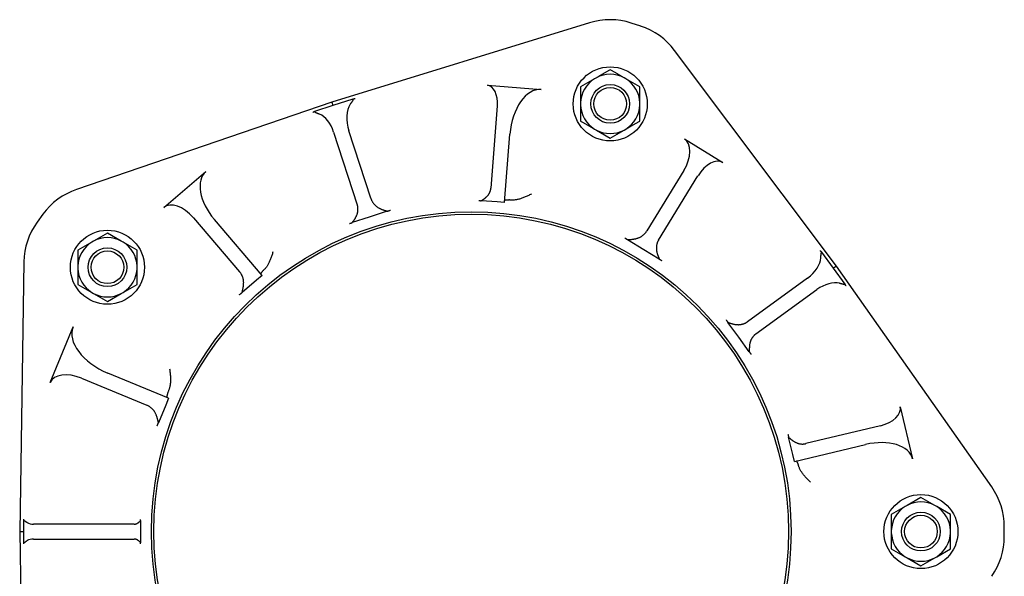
# Model space of a CAD drawing. Header units: millimetres. Extents: x 716 to 5005, y 168 to 1403.
# Tile 6 of 9: x 1271 to 1670, y 668 to 894. Entities that reach past the tile are written whole.
import ezdxf

# ---------------------------------------------------------------- set-up
doc = ezdxf.new("R2010")
doc.units = ezdxf.units.MM
doc.layers.add('DETAIL', color=2, linetype='Continuous')

msp = doc.modelspace()

# ---------------------------------------------------------------- linework, layer by layer
at = {"layer": 'DETAIL'}
for p, q in [((1501.58, 892.43), (1397.17, 860.29)), ((1522.28, 891.06), (1518.47, 892.29)), ((1601.6, 793.87), (1536.02, 881.24)), ((1503.57, 869.74), (1497.95, 866.49)), ((1504.33, 870.18), (1503.57, 869.74)), ((1516.32, 869.74), (1515.56, 870.18)), ((1521.94, 866.49), (1516.32, 869.74)), ((1460.19, 867.1), (1482, 865.39)), ((1497.95, 866.49), (1497.95, 860.01)), ((1521.94, 860.01), (1521.94, 866.49)), ((1405.72, 861.51), (1397.63, 858.89)), ((1397.17, 860.29), (1293.81, 824.92)), ((1397.63, 858.89), (1390.25, 856.49)), ((1397.17, 860.29), (1397.63, 858.89)), ((1464.23, 858.82), (1461.6, 825.4)), ((1497.95, 860.01), (1497.95, 859.13)), ((1497.95, 859.13), (1497.95, 852.64)), ((1521.94, 859.13), (1521.94, 860.01)), ((1521.94, 852.64), (1521.94, 859.13)), ((1503.57, 849.4), (1504.33, 848.96)), ((1515.56, 848.96), (1516.32, 849.4)), ((1397.95, 848.17), (1407.51, 818.75)), ((1412.96, 821.4), (1404.11, 848.63)), ((1467.17, 819.62), (1469.35, 847.31)), ((1504.33, 848.96), (1509.94, 845.72)), ((1509.94, 845.72), (1515.56, 848.96)), ((1539.97, 845.4), (1555.57, 835.84)), ((1329.15, 817.63), (1346.22, 832.21)), ((1539.75, 832.59), (1524.77, 808.16)), ((1529.53, 804.43), (1545.49, 830.49)), ((1464.18, 819.85), (1457.71, 820.36)), ((1467.17, 819.62), (1464.18, 819.85)), ((1280.22, 814.88), (1277.87, 811.65)), ((1341.17, 813.5), (1359.87, 791.6)), ((1412.3, 813.71), (1405.48, 811.49)), ((1419.69, 816.11), (1412.3, 813.71)), ((1369.01, 790.14), (1349.65, 812.81)), ((1306.36, 807.27), (1300.74, 804.03)), ((1311.98, 804.03), (1306.36, 807.27)), ((1299.98, 803.59), (1294.37, 800.35)), ((1300.74, 804.03), (1299.98, 803.59)), ((1312.74, 803.59), (1311.98, 804.03)), ((1318.35, 800.35), (1312.74, 803.59)), ((1523.62, 800.54), (1517.01, 804.59)), ((1294.37, 800.35), (1294.37, 793.86)), ((1318.35, 793.86), (1318.35, 800.35)), ((1529.82, 796.74), (1523.62, 800.54)), ((1600.41, 793), (1595.67, 799.52)), ((1272.53, 795.62), (1270.82, 686.39)), ((1294.37, 793.86), (1294.37, 792.98)), ((1318.35, 792.98), (1318.35, 793.86)), ((1601.6, 793.87), (1600.41, 793)), ((1664.43, 704.49), (1601.6, 793.87)), ((1294.37, 792.98), (1294.37, 786.5)), ((1318.35, 786.5), (1318.35, 792.98)), ((1369.01, 790.14), (1366.73, 788.19)), ((1605.04, 786.62), (1600.41, 793)), ((1294.37, 786.5), (1299.98, 783.25)), ((1312.74, 783.25), (1318.35, 786.5)), ((1366.73, 788.19), (1360.86, 783.17)), ((1589.83, 789.02), (1565.57, 771.39)), ((1299.98, 783.25), (1300.74, 782.81)), ((1300.74, 782.81), (1306.36, 779.57)), ((1306.36, 779.57), (1311.98, 782.81)), ((1311.98, 782.81), (1312.74, 783.25)), ((1568.93, 766.42), (1593.65, 784.38)), ((1561.98, 765.08), (1557.62, 771.08)), ((1283.12, 746.73), (1292.46, 769.29)), ((1566.25, 759.2), (1561.98, 765.08)), ((1331.14, 740.39), (1306.57, 750.57)), ((1295.84, 748.52), (1322.26, 737.57)), ((1329.99, 737.62), (1327.02, 730.44)), ((1331.14, 740.39), (1329.99, 737.62)), ((1627.35, 736.91), (1632.41, 715.83)), ((1619.44, 729.27), (1589.18, 722.01)), ((1583.85, 717.64), (1582.18, 724.57)), ((1584.55, 714.73), (1613.38, 721.65)), ((1584.55, 714.73), (1583.85, 717.64)), ((1635.76, 700.24), (1630.15, 697)), ((1641.38, 697), (1635.76, 700.24)), ((1629.39, 696.56), (1623.77, 693.32)), ((1630.15, 697), (1629.39, 696.56)), ((1642.14, 696.56), (1641.38, 697)), ((1647.76, 693.32), (1642.14, 696.56)), ((1272.3, 690.99), (1272.3, 686.39)), ((1319.8, 690.88), (1319.8, 686.39)), ((1623.77, 693.32), (1623.77, 686.83)), ((1647.76, 686.83), (1647.76, 693.32)), ((1270.82, 686.39), (1272.3, 686.39)), ((1270.82, 686.39), (1272.53, 577.16)), ((1272.3, 686.39), (1272.3, 681.79)), ((1317.13, 689.39), (1276.4, 689.39)), ((1317.13, 689.39), (1317.13, 689.39)), ((1319.8, 686.39), (1319.8, 681.9)), ((1623.77, 686.83), (1623.77, 685.95)), ((1623.77, 685.95), (1623.77, 679.47)), ((1647.76, 685.95), (1647.76, 686.83)), ((1647.76, 679.47), (1647.76, 685.95)), ((1669.52, 684.39), (1669.52, 688.39)), ((1276.4, 683.39), (1317.13, 683.39)), ((1317.13, 683.39), (1317.13, 683.39)), ((1623.77, 679.47), (1629.39, 676.22)), ((1642.14, 676.22), (1647.76, 679.47)), ((1629.39, 676.22), (1630.15, 675.78)), ((1630.15, 675.78), (1635.76, 672.54)), ((1635.76, 672.54), (1641.38, 675.78)), ((1641.38, 675.78), (1642.14, 676.22))]:
    msp.add_line(p, q, dxfattribs=at)
at = {"layer": 'DETAIL', "flags": 128}
for points in [[(1509.94, 873.42), (1509.68, 873.27), (1509.43, 873.12), (1509.18, 872.98), (1508.93, 872.83), (1508.69, 872.69), (1508.44, 872.55), (1508.2, 872.41), (1507.97, 872.28), (1507.73, 872.14), (1507.5, 872.01), (1507.26, 871.87), (1507.03, 871.74), (1506.8, 871.61), (1506.57, 871.47), (1506.35, 871.34), (1506.12, 871.21), (1505.89, 871.08), (1505.67, 870.95), (1505.45, 870.82), (1505.22, 870.69), (1505, 870.56), (1504.77, 870.43), (1504.55, 870.3), (1504.33, 870.18)], [(1515.56, 870.18), (1515.34, 870.3), (1515.11, 870.43), (1514.89, 870.56), (1514.66, 870.69), (1514.44, 870.82), (1514.21, 870.95), (1513.99, 871.08), (1513.76, 871.21), (1513.54, 871.34), (1513.31, 871.47), (1513.08, 871.61), (1512.85, 871.74), (1512.62, 871.87), (1512.39, 872.01), (1512.16, 872.14), (1511.92, 872.28), (1511.68, 872.41), (1511.44, 872.55), (1511.2, 872.69), (1510.95, 872.83), (1510.7, 872.98), (1510.45, 873.12), (1510.2, 873.27), (1509.94, 873.42)], [(1405.72, 861.51), (1405.75, 861.47), (1405.77, 861.42), (1405.78, 861.36), (1405.78, 861.31), (1405.78, 861.25), (1405.77, 861.19), (1405.76, 861.12), (1405.73, 861.06), (1405.7, 860.99), (1405.67, 860.92), (1405.63, 860.84), (1405.58, 860.76), (1405.53, 860.67), (1405.47, 860.58), (1405.4, 860.48), (1405.34, 860.38), (1405.26, 860.27), (1405.19, 860.16), (1405.1, 860.05), (1405.02, 859.93), (1404.93, 859.81), (1404.84, 859.68), (1404.75, 859.55), (1404.66, 859.41)], [(1406.67, 861.67), (1406.63, 861.66), (1406.59, 861.65), (1406.55, 861.63), (1406.51, 861.62), (1406.47, 861.61), (1406.43, 861.61), (1406.39, 861.6), (1406.36, 861.59), (1406.32, 861.58), (1406.28, 861.57), (1406.24, 861.57), (1406.2, 861.56), (1406.16, 861.55), (1406.12, 861.55), (1406.08, 861.54), (1406.04, 861.54), (1406, 861.53), (1405.96, 861.53), (1405.92, 861.53), (1405.88, 861.52), (1405.84, 861.52), (1405.8, 861.52), (1405.76, 861.52), (1405.72, 861.51)], [(1390.25, 856.49), (1390.21, 856.47), (1390.18, 856.44), (1390.15, 856.42), (1390.11, 856.4), (1390.08, 856.38), (1390.05, 856.36), (1390.02, 856.34), (1389.98, 856.32), (1389.95, 856.31), (1389.92, 856.29), (1389.89, 856.27), (1389.86, 856.26), (1389.82, 856.24), (1389.79, 856.22), (1389.76, 856.21), (1389.73, 856.2), (1389.7, 856.18), (1389.67, 856.17), (1389.64, 856.16), (1389.61, 856.14), (1389.57, 856.13), (1389.54, 856.12), (1389.51, 856.11), (1389.48, 856.1)], [(1392.25, 855.39), (1392.1, 855.45), (1391.96, 855.5), (1391.82, 855.56), (1391.69, 855.61), (1391.56, 855.65), (1391.43, 855.7), (1391.31, 855.75), (1391.2, 855.79), (1391.09, 855.83), (1390.98, 855.88), (1390.89, 855.92), (1390.79, 855.96), (1390.71, 856), (1390.63, 856.04), (1390.56, 856.08), (1390.5, 856.12), (1390.44, 856.16), (1390.39, 856.2), (1390.35, 856.24), (1390.32, 856.29), (1390.29, 856.33), (1390.27, 856.38), (1390.25, 856.43), (1390.25, 856.49)], [(1497.95, 852.64), (1498.21, 852.49), (1498.46, 852.35), (1498.71, 852.2), (1498.96, 852.06), (1499.2, 851.92), (1499.45, 851.78), (1499.69, 851.64), (1499.92, 851.5), (1500.16, 851.37), (1500.39, 851.23), (1500.63, 851.1), (1500.86, 850.96), (1501.09, 850.83), (1501.32, 850.7), (1501.54, 850.57), (1501.77, 850.44), (1502, 850.31), (1502.22, 850.18), (1502.44, 850.05), (1502.67, 849.92), (1502.89, 849.79), (1503.12, 849.66), (1503.34, 849.53), (1503.57, 849.4)], [(1516.32, 849.4), (1516.54, 849.53), (1516.77, 849.66), (1516.99, 849.79), (1517.22, 849.92), (1517.44, 850.05), (1517.66, 850.18), (1517.89, 850.31), (1518.11, 850.44), (1518.34, 850.57), (1518.57, 850.7), (1518.8, 850.83), (1519.03, 850.96), (1519.26, 851.1), (1519.49, 851.23), (1519.72, 851.37), (1519.96, 851.5), (1520.2, 851.64), (1520.44, 851.78), (1520.68, 851.92), (1520.93, 852.06), (1521.17, 852.2), (1521.43, 852.35), (1521.68, 852.49), (1521.94, 852.64)], [(1460.63, 822.8), (1460.7, 822.9), (1460.77, 822.99), (1460.83, 823.09), (1460.9, 823.19), (1460.96, 823.3), (1461.01, 823.4), (1461.07, 823.5), (1461.12, 823.61), (1461.17, 823.72), (1461.22, 823.82), (1461.26, 823.93), (1461.31, 824.04), (1461.34, 824.15), (1461.38, 824.26), (1461.42, 824.37), (1461.45, 824.48), (1461.48, 824.6), (1461.5, 824.71), (1461.53, 824.82), (1461.55, 824.94), (1461.56, 825.05), (1461.58, 825.17), (1461.59, 825.28), (1461.6, 825.4)], [(1412.96, 821.4), (1413.02, 821.21), (1413.09, 821.03), (1413.17, 820.84), (1413.25, 820.66), (1413.33, 820.48), (1413.42, 820.3), (1413.52, 820.13), (1413.62, 819.96), (1413.72, 819.79), (1413.83, 819.62), (1413.95, 819.46), (1414.07, 819.3), (1414.2, 819.14), (1414.33, 818.98), (1414.46, 818.83), (1414.6, 818.69), (1414.74, 818.54), (1414.89, 818.4), (1415.05, 818.27), (1415.21, 818.14), (1415.37, 818.01), (1415.53, 817.89), (1415.71, 817.77), (1415.88, 817.66)], [(1457.71, 820.36), (1457.81, 820.42), (1457.91, 820.49), (1458.02, 820.56), (1458.13, 820.63), (1458.24, 820.71), (1458.36, 820.78), (1458.48, 820.86), (1458.6, 820.95), (1458.73, 821.04), (1458.86, 821.13), (1458.99, 821.22), (1459.12, 821.32), (1459.25, 821.42), (1459.38, 821.52), (1459.51, 821.63), (1459.64, 821.75), (1459.77, 821.86), (1459.9, 821.98), (1460.03, 822.11), (1460.15, 822.24), (1460.28, 822.37), (1460.4, 822.51), (1460.51, 822.65), (1460.63, 822.8)], [(1478.01, 823.07), (1477.66, 822.88), (1477.31, 822.7), (1476.95, 822.53), (1476.6, 822.36), (1476.25, 822.2), (1475.91, 822.04), (1475.56, 821.89), (1475.22, 821.75), (1474.88, 821.61), (1474.54, 821.49), (1474.21, 821.37), (1473.88, 821.26), (1473.56, 821.15), (1473.23, 821.06), (1472.92, 820.97), (1472.6, 820.89), (1472.3, 820.82), (1471.99, 820.76), (1471.69, 820.71), (1471.4, 820.67), (1471.11, 820.64), (1470.83, 820.63), (1470.56, 820.62), (1470.29, 820.63)], [(1407.48, 814.94), (1407.54, 815.09), (1407.58, 815.25), (1407.63, 815.41), (1407.66, 815.57), (1407.7, 815.73), (1407.73, 815.9), (1407.75, 816.06), (1407.77, 816.22), (1407.79, 816.38), (1407.8, 816.54), (1407.81, 816.7), (1407.81, 816.86), (1407.81, 817.03), (1407.8, 817.19), (1407.79, 817.35), (1407.78, 817.51), (1407.76, 817.66), (1407.74, 817.82), (1407.71, 817.98), (1407.68, 818.14), (1407.64, 818.29), (1407.6, 818.45), (1407.56, 818.6), (1407.51, 818.75)], [(1415.88, 817.66), (1416.07, 817.55), (1416.26, 817.44), (1416.45, 817.34), (1416.62, 817.25), (1416.8, 817.16), (1416.97, 817.08), (1417.15, 817.01), (1417.32, 816.93), (1417.49, 816.86), (1417.66, 816.79), (1417.83, 816.73), (1417.99, 816.67), (1418.16, 816.61), (1418.32, 816.56), (1418.47, 816.51), (1418.63, 816.45), (1418.78, 816.41), (1418.92, 816.36), (1419.06, 816.32), (1419.2, 816.27), (1419.33, 816.23), (1419.46, 816.19), (1419.58, 816.15), (1419.69, 816.11)], [(1456.73, 820.45), (1456.76, 820.44), (1456.79, 820.44), (1456.82, 820.44), (1456.85, 820.44), (1456.89, 820.43), (1456.92, 820.43), (1456.96, 820.43), (1456.99, 820.42), (1457.03, 820.42), (1457.07, 820.42), (1457.11, 820.41), (1457.15, 820.41), (1457.19, 820.41), (1457.23, 820.4), (1457.28, 820.4), (1457.32, 820.4), (1457.37, 820.39), (1457.41, 820.39), (1457.46, 820.38), (1457.51, 820.38), (1457.56, 820.37), (1457.61, 820.37), (1457.66, 820.36), (1457.71, 820.36)], [(1470.29, 820.63), (1470.04, 820.64), (1469.8, 820.64), (1469.57, 820.65), (1469.35, 820.65), (1469.14, 820.66), (1468.94, 820.66), (1468.75, 820.65), (1468.58, 820.65), (1468.42, 820.64), (1468.26, 820.64), (1468.12, 820.63), (1467.99, 820.62), (1467.87, 820.61), (1467.76, 820.59), (1467.66, 820.58), (1467.57, 820.56), (1467.49, 820.55), (1467.42, 820.53), (1467.37, 820.51), (1467.32, 820.49), (1467.28, 820.47), (1467.25, 820.44), (1467.24, 820.42), (1467.23, 820.4)], [(1405.48, 811.49), (1405.55, 811.59), (1405.62, 811.69), (1405.7, 811.8), (1405.77, 811.91), (1405.85, 812.02), (1405.94, 812.13), (1406.02, 812.25), (1406.11, 812.38), (1406.2, 812.51), (1406.29, 812.64), (1406.38, 812.77), (1406.47, 812.91), (1406.56, 813.06), (1406.65, 813.2), (1406.74, 813.35), (1406.83, 813.51), (1406.91, 813.66), (1407, 813.83), (1407.09, 814), (1407.17, 814.17), (1407.25, 814.35), (1407.33, 814.54), (1407.41, 814.74), (1407.48, 814.94)], [(1419.69, 816.11), (1419.76, 816.13), (1419.82, 816.16), (1419.89, 816.18), (1419.95, 816.2), (1420.02, 816.22), (1420.08, 816.25), (1420.15, 816.27), (1420.21, 816.29), (1420.27, 816.31), (1420.32, 816.33), (1420.38, 816.35), (1420.43, 816.36), (1420.49, 816.38), (1420.54, 816.4), (1420.59, 816.42), (1420.64, 816.43), (1420.69, 816.45), (1420.74, 816.47), (1420.78, 816.48), (1420.83, 816.5), (1420.87, 816.51), (1420.91, 816.53), (1420.96, 816.54), (1420.99, 816.55)], [(1404.34, 811.14), (1404.38, 811.15), (1404.42, 811.16), (1404.46, 811.17), (1404.5, 811.19), (1404.54, 811.2), (1404.58, 811.21), (1404.62, 811.23), (1404.66, 811.24), (1404.71, 811.25), (1404.75, 811.27), (1404.8, 811.28), (1404.84, 811.3), (1404.89, 811.31), (1404.94, 811.33), (1404.99, 811.34), (1405.04, 811.36), (1405.09, 811.37), (1405.15, 811.39), (1405.2, 811.41), (1405.25, 811.42), (1405.31, 811.44), (1405.37, 811.46), (1405.42, 811.48), (1405.48, 811.49)], [(1521.07, 805.21), (1521.27, 805.28), (1521.46, 805.35), (1521.65, 805.43), (1521.84, 805.52), (1522.02, 805.61), (1522.2, 805.7), (1522.38, 805.8), (1522.55, 805.91), (1522.72, 806.02), (1522.89, 806.13), (1523.05, 806.25), (1523.21, 806.37), (1523.36, 806.5), (1523.51, 806.63), (1523.66, 806.77), (1523.8, 806.91), (1523.94, 807.05), (1524.07, 807.2), (1524.2, 807.35), (1524.32, 807.51), (1524.44, 807.67), (1524.56, 807.83), (1524.67, 807.99), (1524.77, 808.16)], [(1515.84, 805.32), (1515.88, 805.3), (1515.91, 805.28), (1515.95, 805.25), (1515.99, 805.23), (1516.03, 805.21), (1516.07, 805.18), (1516.11, 805.15), (1516.16, 805.13), (1516.2, 805.1), (1516.25, 805.07), (1516.29, 805.04), (1516.34, 805.01), (1516.39, 804.98), (1516.44, 804.95), (1516.49, 804.92), (1516.54, 804.88), (1516.6, 804.85), (1516.65, 804.81), (1516.71, 804.78), (1516.77, 804.74), (1516.82, 804.71), (1516.88, 804.67), (1516.94, 804.63), (1517.01, 804.59)], [(1517.01, 804.59), (1517.13, 804.6), (1517.25, 804.61), (1517.39, 804.62), (1517.53, 804.63), (1517.67, 804.64), (1517.82, 804.65), (1517.97, 804.66), (1518.13, 804.68), (1518.29, 804.69), (1518.45, 804.7), (1518.62, 804.72), (1518.79, 804.74), (1518.97, 804.76), (1519.15, 804.78), (1519.33, 804.81), (1519.51, 804.84), (1519.7, 804.87), (1519.88, 804.9), (1520.07, 804.94), (1520.26, 804.98), (1520.45, 805.03), (1520.65, 805.08), (1520.86, 805.14), (1521.07, 805.21)], [(1529.53, 804.43), (1529.44, 804.29), (1529.36, 804.15), (1529.29, 804), (1529.21, 803.85), (1529.14, 803.7), (1529.08, 803.55), (1529.02, 803.39), (1528.96, 803.24), (1528.91, 803.08), (1528.86, 802.92), (1528.82, 802.76), (1528.78, 802.6), (1528.74, 802.43), (1528.71, 802.27), (1528.68, 802.1), (1528.66, 801.93), (1528.64, 801.76), (1528.63, 801.6), (1528.62, 801.43), (1528.62, 801.25), (1528.62, 801.08), (1528.63, 800.91), (1528.64, 800.74), (1528.65, 800.57)], [(1373.35, 799.62), (1373.25, 799.25), (1373.14, 798.88), (1373.03, 798.52), (1372.92, 798.16), (1372.8, 797.81), (1372.68, 797.46), (1372.56, 797.12), (1372.44, 796.78), (1372.31, 796.46), (1372.18, 796.14), (1372.04, 795.83), (1371.9, 795.53), (1371.76, 795.23), (1371.62, 794.95), (1371.47, 794.67), (1371.32, 794.41), (1371.17, 794.15), (1371.02, 793.91), (1370.86, 793.67), (1370.7, 793.45), (1370.53, 793.23), (1370.36, 793.04), (1370.19, 792.85), (1370.02, 792.68)], [(1528.65, 800.57), (1528.68, 800.35), (1528.71, 800.14), (1528.75, 799.93), (1528.79, 799.74), (1528.83, 799.55), (1528.87, 799.37), (1528.92, 799.19), (1528.97, 799.02), (1529.02, 798.85), (1529.08, 798.68), (1529.13, 798.51), (1529.19, 798.35), (1529.24, 798.2), (1529.3, 798.04), (1529.36, 797.89), (1529.41, 797.75), (1529.47, 797.6), (1529.53, 797.47), (1529.58, 797.33), (1529.63, 797.21), (1529.68, 797.08), (1529.73, 796.96), (1529.78, 796.85), (1529.82, 796.74)], [(1595.67, 799.52), (1595.63, 799.55), (1595.6, 799.57), (1595.57, 799.6), (1595.54, 799.63), (1595.51, 799.65), (1595.48, 799.68), (1595.45, 799.71), (1595.42, 799.73), (1595.39, 799.76), (1595.36, 799.79), (1595.33, 799.81), (1595.31, 799.84), (1595.28, 799.87), (1595.26, 799.89), (1595.23, 799.92), (1595.21, 799.95), (1595.18, 799.97), (1595.16, 800), (1595.14, 800.03), (1595.12, 800.05), (1595.09, 800.08), (1595.07, 800.11), (1595.05, 800.13), (1595.03, 800.16)], [(1595.26, 797.25), (1595.27, 797.4), (1595.28, 797.56), (1595.28, 797.71), (1595.29, 797.86), (1595.29, 798), (1595.29, 798.13), (1595.3, 798.26), (1595.3, 798.39), (1595.31, 798.51), (1595.31, 798.62), (1595.32, 798.73), (1595.33, 798.83), (1595.34, 798.93), (1595.36, 799.01), (1595.37, 799.1), (1595.39, 799.17), (1595.41, 799.24), (1595.44, 799.29), (1595.46, 799.35), (1595.49, 799.39), (1595.53, 799.44), (1595.57, 799.47), (1595.62, 799.5), (1595.67, 799.52)], [(1529.82, 796.74), (1529.88, 796.7), (1529.94, 796.67), (1529.99, 796.64), (1530.05, 796.6), (1530.1, 796.57), (1530.15, 796.54), (1530.2, 796.51), (1530.25, 796.48), (1530.3, 796.45), (1530.35, 796.42), (1530.4, 796.4), (1530.44, 796.37), (1530.48, 796.34), (1530.53, 796.32), (1530.57, 796.29), (1530.6, 796.27), (1530.64, 796.25), (1530.68, 796.23), (1530.71, 796.2), (1530.75, 796.18), (1530.78, 796.16), (1530.81, 796.15), (1530.84, 796.13), (1530.87, 796.11)], [(1361.52, 787.22), (1361.51, 787.43), (1361.5, 787.63), (1361.48, 787.83), (1361.46, 788.04), (1361.43, 788.24), (1361.4, 788.44), (1361.35, 788.63), (1361.31, 788.83), (1361.26, 789.02), (1361.2, 789.21), (1361.14, 789.4), (1361.07, 789.59), (1360.99, 789.77), (1360.92, 789.95), (1360.83, 790.13), (1360.74, 790.31), (1360.65, 790.48), (1360.55, 790.65), (1360.45, 790.82), (1360.34, 790.98), (1360.23, 791.14), (1360.11, 791.3), (1359.99, 791.45), (1359.87, 791.6)], [(1370.02, 792.68), (1369.87, 792.54), (1369.73, 792.41), (1369.6, 792.28), (1369.48, 792.16), (1369.36, 792.04), (1369.25, 791.93), (1369.15, 791.82), (1369.05, 791.72), (1368.96, 791.62), (1368.88, 791.53), (1368.81, 791.44), (1368.74, 791.36), (1368.68, 791.29), (1368.63, 791.22), (1368.58, 791.15), (1368.54, 791.09), (1368.51, 791.04), (1368.48, 790.99), (1368.46, 790.94), (1368.44, 790.9), (1368.43, 790.87), (1368.43, 790.84), (1368.44, 790.81), (1368.45, 790.8)], [(1360.86, 783.17), (1360.88, 783.29), (1360.91, 783.41), (1360.94, 783.54), (1360.98, 783.68), (1361.01, 783.82), (1361.05, 783.96), (1361.08, 784.11), (1361.12, 784.27), (1361.16, 784.42), (1361.19, 784.59), (1361.23, 784.75), (1361.26, 784.92), (1361.3, 785.09), (1361.33, 785.27), (1361.36, 785.45), (1361.39, 785.63), (1361.42, 785.82), (1361.44, 786), (1361.46, 786.19), (1361.48, 786.39), (1361.5, 786.58), (1361.51, 786.79), (1361.51, 787), (1361.52, 787.22)], [(1605.04, 786.62), (1605, 786.58), (1604.96, 786.55), (1604.92, 786.52), (1604.86, 786.5), (1604.81, 786.48), (1604.75, 786.47), (1604.69, 786.47), (1604.62, 786.47), (1604.55, 786.48), (1604.47, 786.48), (1604.38, 786.5), (1604.29, 786.51), (1604.19, 786.54), (1604.09, 786.56), (1603.98, 786.59), (1603.87, 786.62), (1603.75, 786.65), (1603.62, 786.69), (1603.49, 786.72), (1603.35, 786.76), (1603.21, 786.8), (1603.07, 786.84), (1602.92, 786.88), (1602.77, 786.93)], [(1605.44, 785.84), (1605.42, 785.87), (1605.39, 785.9), (1605.37, 785.94), (1605.36, 785.97), (1605.34, 786), (1605.32, 786.03), (1605.3, 786.06), (1605.28, 786.09), (1605.26, 786.12), (1605.25, 786.15), (1605.23, 786.19), (1605.21, 786.22), (1605.2, 786.25), (1605.18, 786.28), (1605.16, 786.32), (1605.15, 786.35), (1605.13, 786.38), (1605.12, 786.42), (1605.11, 786.45), (1605.09, 786.48), (1605.08, 786.52), (1605.07, 786.55), (1605.05, 786.59), (1605.04, 786.62)], [(1359.81, 782.3), (1359.84, 782.32), (1359.87, 782.35), (1359.91, 782.38), (1359.94, 782.41), (1359.98, 782.44), (1360.01, 782.47), (1360.05, 782.5), (1360.09, 782.54), (1360.13, 782.57), (1360.17, 782.6), (1360.21, 782.64), (1360.26, 782.67), (1360.3, 782.71), (1360.35, 782.75), (1360.39, 782.79), (1360.44, 782.83), (1360.49, 782.87), (1360.54, 782.91), (1360.59, 782.95), (1360.64, 782.99), (1360.69, 783.04), (1360.75, 783.08), (1360.8, 783.12), (1360.86, 783.17)], [(1556.89, 772.11), (1556.91, 772.08), (1556.93, 772.05), (1556.96, 772.01), (1556.98, 771.98), (1557.01, 771.94), (1557.04, 771.9), (1557.06, 771.87), (1557.09, 771.83), (1557.12, 771.79), (1557.15, 771.75), (1557.18, 771.71), (1557.21, 771.66), (1557.24, 771.62), (1557.27, 771.57), (1557.3, 771.53), (1557.34, 771.48), (1557.37, 771.44), (1557.4, 771.39), (1557.44, 771.34), (1557.47, 771.29), (1557.51, 771.24), (1557.54, 771.19), (1557.58, 771.13), (1557.62, 771.08)], [(1557.62, 771.08), (1557.73, 771.04), (1557.85, 771.01), (1557.98, 770.97), (1558.11, 770.92), (1558.25, 770.88), (1558.39, 770.83), (1558.53, 770.79), (1558.68, 770.74), (1558.83, 770.7), (1558.99, 770.65), (1559.15, 770.6), (1559.31, 770.56), (1559.48, 770.51), (1559.65, 770.47), (1559.82, 770.43), (1560, 770.39), (1560.18, 770.35), (1560.36, 770.31), (1560.55, 770.28), (1560.74, 770.25), (1560.93, 770.23), (1561.13, 770.21), (1561.34, 770.19), (1561.56, 770.18)], [(1561.56, 770.18), (1561.74, 770.17), (1561.92, 770.17), (1562.1, 770.18), (1562.29, 770.19), (1562.47, 770.2), (1562.64, 770.22), (1562.82, 770.25), (1563, 770.28), (1563.17, 770.32), (1563.35, 770.36), (1563.52, 770.4), (1563.69, 770.45), (1563.86, 770.51), (1564.03, 770.57), (1564.19, 770.63), (1564.35, 770.7), (1564.51, 770.77), (1564.67, 770.85), (1564.83, 770.93), (1564.98, 771.01), (1565.13, 771.1), (1565.28, 771.2), (1565.42, 771.29), (1565.57, 771.39)], [(1568.93, 766.42), (1568.8, 766.32), (1568.67, 766.22), (1568.54, 766.11), (1568.41, 766), (1568.29, 765.89), (1568.17, 765.77), (1568.06, 765.65), (1567.95, 765.53), (1567.84, 765.41), (1567.73, 765.28), (1567.63, 765.14), (1567.53, 765.01), (1567.43, 764.87), (1567.34, 764.73), (1567.25, 764.59), (1567.17, 764.44), (1567.09, 764.29), (1567.01, 764.14), (1566.94, 763.99), (1566.87, 763.83), (1566.8, 763.67), (1566.75, 763.51), (1566.69, 763.35), (1566.64, 763.18)], [(1566.64, 763.18), (1566.58, 762.97), (1566.53, 762.76), (1566.48, 762.56), (1566.45, 762.36), (1566.41, 762.17), (1566.38, 761.99), (1566.36, 761.81), (1566.34, 761.63), (1566.32, 761.45), (1566.31, 761.28), (1566.29, 761.1), (1566.28, 760.93), (1566.28, 760.77), (1566.27, 760.6), (1566.27, 760.44), (1566.26, 760.29), (1566.26, 760.13), (1566.26, 759.98), (1566.26, 759.84), (1566.26, 759.7), (1566.26, 759.57), (1566.26, 759.44), (1566.25, 759.31), (1566.25, 759.2)], [(1566.25, 759.2), (1566.29, 759.14), (1566.33, 759.09), (1566.37, 759.04), (1566.41, 758.99), (1566.45, 758.94), (1566.48, 758.89), (1566.52, 758.84), (1566.55, 758.79), (1566.59, 758.75), (1566.62, 758.7), (1566.65, 758.66), (1566.68, 758.62), (1566.71, 758.58), (1566.74, 758.54), (1566.77, 758.5), (1566.8, 758.47), (1566.82, 758.43), (1566.85, 758.4), (1566.87, 758.36), (1566.9, 758.33), (1566.92, 758.3), (1566.94, 758.27), (1566.96, 758.24), (1566.98, 758.22)], [(1331.5, 752.33), (1331.57, 751.92), (1331.62, 751.51), (1331.68, 751.1), (1331.72, 750.69), (1331.76, 750.29), (1331.8, 749.9), (1331.83, 749.51), (1331.85, 749.12), (1331.87, 748.74), (1331.88, 748.36), (1331.88, 747.99), (1331.88, 747.63), (1331.87, 747.27), (1331.85, 746.93), (1331.83, 746.59), (1331.8, 746.26), (1331.76, 745.95), (1331.72, 745.64), (1331.67, 745.34), (1331.61, 745.06), (1331.54, 744.78), (1331.47, 744.51), (1331.39, 744.26), (1331.3, 744.01)], [(1331.3, 744.01), (1331.2, 743.75), (1331.11, 743.49), (1331.02, 743.25), (1330.94, 743.01), (1330.86, 742.79), (1330.79, 742.58), (1330.73, 742.38), (1330.67, 742.2), (1330.62, 742.02), (1330.57, 741.85), (1330.53, 741.7), (1330.5, 741.56), (1330.47, 741.43), (1330.44, 741.3), (1330.42, 741.19), (1330.41, 741.09), (1330.4, 741), (1330.39, 740.93), (1330.39, 740.86), (1330.4, 740.8), (1330.41, 740.75), (1330.42, 740.72), (1330.44, 740.69), (1330.46, 740.67)], [(1325.77, 734.36), (1325.67, 734.54), (1325.57, 734.73), (1325.46, 734.9), (1325.35, 735.07), (1325.23, 735.24), (1325.11, 735.41), (1324.98, 735.57), (1324.85, 735.72), (1324.71, 735.87), (1324.57, 736.02), (1324.43, 736.16), (1324.28, 736.3), (1324.13, 736.43), (1323.97, 736.56), (1323.82, 736.68), (1323.65, 736.8), (1323.49, 736.92), (1323.32, 737.03), (1323.15, 737.13), (1322.98, 737.23), (1322.81, 737.32), (1322.63, 737.41), (1322.45, 737.5), (1322.26, 737.57)], [(1327.02, 730.44), (1326.99, 730.56), (1326.96, 730.68), (1326.93, 730.81), (1326.89, 730.95), (1326.86, 731.09), (1326.83, 731.23), (1326.79, 731.38), (1326.76, 731.53), (1326.72, 731.69), (1326.68, 731.85), (1326.63, 732.02), (1326.59, 732.18), (1326.54, 732.35), (1326.49, 732.52), (1326.44, 732.7), (1326.38, 732.88), (1326.32, 733.05), (1326.26, 733.23), (1326.19, 733.41), (1326.12, 733.6), (1326.04, 733.78), (1325.96, 733.97), (1325.87, 734.16), (1325.77, 734.36)], [(1326.47, 729.17), (1326.49, 729.21), (1326.51, 729.25), (1326.52, 729.29), (1326.54, 729.33), (1326.56, 729.37), (1326.58, 729.42), (1326.6, 729.46), (1326.62, 729.51), (1326.64, 729.56), (1326.66, 729.61), (1326.68, 729.66), (1326.7, 729.71), (1326.73, 729.77), (1326.75, 729.82), (1326.77, 729.88), (1326.8, 729.93), (1326.82, 729.99), (1326.85, 730.05), (1326.87, 730.11), (1326.9, 730.18), (1326.93, 730.24), (1326.96, 730.31), (1326.99, 730.37), (1327.02, 730.44)], [(1581.92, 725.72), (1581.93, 725.68), (1581.94, 725.64), (1581.95, 725.61), (1581.96, 725.57), (1581.97, 725.53), (1581.98, 725.49), (1581.99, 725.44), (1582, 725.4), (1582.01, 725.36), (1582.02, 725.31), (1582.03, 725.27), (1582.04, 725.22), (1582.05, 725.17), (1582.06, 725.12), (1582.07, 725.07), (1582.08, 725.02), (1582.1, 724.97), (1582.11, 724.91), (1582.12, 724.86), (1582.13, 724.8), (1582.15, 724.75), (1582.16, 724.69), (1582.17, 724.63), (1582.18, 724.57)], [(1582.18, 724.57), (1582.27, 724.5), (1582.37, 724.42), (1582.47, 724.34), (1582.57, 724.25), (1582.67, 724.16), (1582.78, 724.07), (1582.89, 723.98), (1583.01, 723.88), (1583.13, 723.79), (1583.25, 723.69), (1583.38, 723.59), (1583.51, 723.49), (1583.65, 723.39), (1583.78, 723.29), (1583.92, 723.19), (1584.07, 723.09), (1584.22, 722.99), (1584.38, 722.89), (1584.54, 722.79), (1584.71, 722.69), (1584.89, 722.6), (1585.07, 722.5), (1585.26, 722.41), (1585.46, 722.32)], [(1585.46, 722.32), (1585.61, 722.26), (1585.76, 722.2), (1585.91, 722.15), (1586.06, 722.1), (1586.22, 722.05), (1586.37, 722.01), (1586.53, 721.98), (1586.69, 721.94), (1586.84, 721.92), (1587, 721.89), (1587.16, 721.88), (1587.32, 721.86), (1587.47, 721.85), (1587.63, 721.84), (1587.79, 721.84), (1587.94, 721.84), (1588.1, 721.85), (1588.26, 721.86), (1588.41, 721.88), (1588.57, 721.89), (1588.72, 721.92), (1588.88, 721.94), (1589.03, 721.97), (1589.18, 722.01)], [(1586.37, 712.62), (1586.31, 712.82), (1586.25, 713.01), (1586.2, 713.19), (1586.14, 713.36), (1586.09, 713.52), (1586.04, 713.67), (1585.99, 713.82), (1585.94, 713.95), (1585.89, 714.07), (1585.85, 714.19), (1585.8, 714.3), (1585.76, 714.4), (1585.72, 714.49), (1585.68, 714.57), (1585.64, 714.64), (1585.61, 714.71), (1585.58, 714.76), (1585.54, 714.81), (1585.51, 714.85), (1585.48, 714.88), (1585.46, 714.9), (1585.43, 714.92), (1585.41, 714.93), (1585.38, 714.93)], [(1591.04, 706.46), (1590.76, 706.73), (1590.48, 706.99), (1590.2, 707.25), (1589.93, 707.52), (1589.67, 707.78), (1589.42, 708.05), (1589.17, 708.31), (1588.93, 708.58), (1588.7, 708.84), (1588.47, 709.11), (1588.26, 709.37), (1588.05, 709.63), (1587.85, 709.89), (1587.66, 710.15), (1587.48, 710.4), (1587.32, 710.66), (1587.16, 710.91), (1587.01, 711.17), (1586.87, 711.42), (1586.74, 711.66), (1586.63, 711.91), (1586.53, 712.15), (1586.44, 712.39), (1586.37, 712.62)], [(1272.38, 691.37), (1272.38, 691.36), (1272.38, 691.34), (1272.38, 691.33), (1272.38, 691.31), (1272.37, 691.29), (1272.37, 691.28), (1272.37, 691.26), (1272.37, 691.24), (1272.37, 691.23), (1272.36, 691.21), (1272.36, 691.2), (1272.36, 691.18), (1272.35, 691.16), (1272.35, 691.15), (1272.35, 691.13), (1272.34, 691.12), (1272.34, 691.1), (1272.33, 691.08), (1272.33, 691.07), (1272.32, 691.05), (1272.32, 691.04), (1272.31, 691.02), (1272.31, 691.01), (1272.3, 690.99)], [(1272.3, 690.99), (1272.35, 690.99), (1272.4, 690.99), (1272.45, 690.99), (1272.5, 690.97), (1272.55, 690.96), (1272.6, 690.94), (1272.65, 690.91), (1272.7, 690.88), (1272.76, 690.85), (1272.82, 690.81), (1272.88, 690.77), (1272.94, 690.73), (1273, 690.68), (1273.07, 690.63), (1273.14, 690.58), (1273.22, 690.52), (1273.29, 690.46), (1273.37, 690.4), (1273.46, 690.34), (1273.54, 690.28), (1273.63, 690.22), (1273.72, 690.16), (1273.81, 690.1), (1273.9, 690.04)], [(1317.13, 689.39), (1317.26, 689.39), (1317.38, 689.41), (1317.52, 689.42), (1317.66, 689.45), (1317.8, 689.49), (1317.94, 689.54), (1318.09, 689.59), (1318.24, 689.66), (1318.38, 689.73), (1318.52, 689.81), (1318.65, 689.89), (1318.78, 689.97), (1318.89, 690.05), (1319.01, 690.13), (1319.11, 690.22), (1319.2, 690.3), (1319.29, 690.37), (1319.38, 690.45), (1319.46, 690.53), (1319.54, 690.6), (1319.61, 690.67), (1319.68, 690.74), (1319.74, 690.81), (1319.8, 690.88)], [(1319.8, 690.88), (1319.8, 690.9), (1319.8, 690.92), (1319.8, 690.94), (1319.8, 690.96), (1319.8, 690.97), (1319.8, 690.99), (1319.8, 691.01), (1319.8, 691.03), (1319.8, 691.05), (1319.8, 691.07), (1319.8, 691.09), (1319.8, 691.11), (1319.8, 691.12), (1319.8, 691.14), (1319.8, 691.16), (1319.8, 691.18), (1319.8, 691.2), (1319.8, 691.22), (1319.8, 691.24), (1319.8, 691.26), (1319.8, 691.28), (1319.8, 691.3), (1319.8, 691.32), (1319.8, 691.34)], [(1273.9, 682.74), (1273.8, 682.68), (1273.71, 682.62), (1273.62, 682.55), (1273.53, 682.49), (1273.44, 682.43), (1273.36, 682.36), (1273.28, 682.3), (1273.2, 682.25), (1273.12, 682.19), (1273.05, 682.14), (1272.98, 682.09), (1272.92, 682.04), (1272.86, 682), (1272.8, 681.96), (1272.74, 681.92), (1272.69, 681.89), (1272.64, 681.86), (1272.59, 681.84), (1272.54, 681.82), (1272.49, 681.8), (1272.44, 681.79), (1272.4, 681.79), (1272.35, 681.79), (1272.3, 681.79)], [(1272.3, 681.79), (1272.31, 681.77), (1272.31, 681.76), (1272.32, 681.74), (1272.32, 681.73), (1272.33, 681.71), (1272.33, 681.7), (1272.34, 681.68), (1272.34, 681.66), (1272.35, 681.65), (1272.35, 681.63), (1272.35, 681.62), (1272.36, 681.6), (1272.36, 681.58), (1272.36, 681.57), (1272.37, 681.55), (1272.37, 681.54), (1272.37, 681.52), (1272.37, 681.5), (1272.37, 681.49), (1272.38, 681.47), (1272.38, 681.46), (1272.38, 681.44), (1272.38, 681.42), (1272.38, 681.41)], [(1319.8, 681.9), (1319.73, 681.98), (1319.66, 682.06), (1319.58, 682.14), (1319.5, 682.22), (1319.42, 682.3), (1319.33, 682.37), (1319.24, 682.45), (1319.14, 682.54), (1319.04, 682.62), (1318.94, 682.7), (1318.83, 682.78), (1318.72, 682.85), (1318.6, 682.93), (1318.47, 683), (1318.35, 683.07), (1318.22, 683.13), (1318.09, 683.19), (1317.96, 683.24), (1317.82, 683.28), (1317.68, 683.32), (1317.55, 683.35), (1317.41, 683.37), (1317.27, 683.39), (1317.13, 683.39)], [(1319.8, 681.44), (1319.8, 681.46), (1319.8, 681.48), (1319.8, 681.5), (1319.8, 681.52), (1319.8, 681.54), (1319.8, 681.56), (1319.8, 681.58), (1319.8, 681.6), (1319.8, 681.62), (1319.8, 681.64), (1319.8, 681.66), (1319.8, 681.68), (1319.8, 681.69), (1319.8, 681.71), (1319.8, 681.73), (1319.8, 681.75), (1319.8, 681.77), (1319.8, 681.79), (1319.8, 681.81), (1319.8, 681.82), (1319.8, 681.84), (1319.8, 681.86), (1319.8, 681.88), (1319.8, 681.9)]]:
    msp.add_lwpolyline(points, dxfattribs=at)
at = {"layer": 'DETAIL'}
for centre, radius in [((1509.94, 859.57), 15), ((1509.94, 859.57), 7.85), ((1509.94, 859.57), 6.63), ((1453.67, 686.39), 129.5), ((1453.67, 686.39), 128.5), ((1306.36, 793.42), 15), ((1306.36, 793.42), 7.85), ((1306.36, 793.42), 6.63), ((1635.76, 686.39), 15), ((1635.76, 686.39), 7.85), ((1635.76, 686.39), 6.63)]:
    msp.add_circle(centre, radius, dxfattribs=at)
for centre, radius, start, end in [((1509.82, 865.66), 28, 72, 107.1063), ((1513.62, 864.43), 28, 36.8937, 72), ((1509.94, 859.57), 12, 122.0956, 177.9044), ((1509.94, 859.57), 12, 62.0956, 117.9044), ((1509.94, 859.57), 12, 2.0956, 57.9044), ((1509.94, 859.57), 12, 182.0956, 237.9044), ((1509.94, 859.57), 12, 302.0956, 357.9044), ((1509.94, 859.57), 12, 242.0956, 297.9044), ((1302.88, 798.42), 28, 108.8937, 144), ((1300.52, 795.19), 28, 144, 179.1063), ((1306.36, 793.42), 12, 62.0956, 117.9044), ((1306.36, 793.42), 12, 122.0956, 177.9044), ((1306.36, 793.42), 12, 2.0956, 57.9044), ((1306.36, 793.42), 12, 182.0956, 237.9044), ((1306.36, 793.42), 12, 302.0956, 357.9044), ((1306.36, 793.42), 12, 242.0956, 297.9044), ((1641.52, 688.39), 28, 0, 35.1063), ((1635.76, 686.39), 12, 62.0956, 117.9044), ((1635.76, 686.39), 12, 122.0956, 177.9044), ((1635.76, 686.39), 12, 2.0956, 57.9044), ((1635.76, 686.39), 12, 182.0956, 237.9044), ((1635.76, 686.39), 12, 302.0956, 357.9044), ((1641.52, 684.39), 28, 324.8937, 0), ((1635.76, 686.39), 12, 242.0956, 297.9044)]:
    msp.add_arc(centre, radius, start, end, dxfattribs=at)
for centre, major_axis, start_param, end_param in [((1459.57, 859.18), (0.62, 7.92), 4.712389, 6.283185), ((1480.51, 846.43), (1.49, 18.96), 0, 1.570796), ((1410.3, 850.64), (-3.42, 10.51), 0.421307, 1.570796), ((1392.58, 846.42), (-2.96, 9.12), 4.712389, 5.833638), ((1534.21, 835.99), (5.77, 9.41), 4.712389, 6.283185), ((1550.43, 827.46), (5.14, 8.38), 0, 1.570796), ((1357.25, 819.3), (-11.03, 12.91), 0, 1.570796), ((1336.26, 809.31), (-7.11, 8.33), 4.712389, 6.283185), ((1586.31, 793.88), (8.24, 5.99), 4.712389, 5.845897), ((1597.05, 779.7), (7.95, 5.78), 0.444504, 1.570796), ((1311.12, 761.56), (-18.66, 7.73), 0, 1.570796), ((1293.34, 742.5), (-10.23, 4.24), 4.712389, 6.283185), ((1618.14, 734.7), (9.21, 2.21), 4.712389, 6.283185), ((1615.73, 711.83), (16.67, 4), 0, 1.570796), ((1276.4, 691.39), (-3.4, 0), 0.743524, 1.570796), ((1276.4, 681.39), (-3.4, 0), 4.712389, 5.539662)]:
    msp.add_ellipse(centre, major_axis=major_axis, ratio=0.589042, start_param=start_param, end_param=end_param, dxfattribs=at)

doc.saveas('drawing.dxf')
